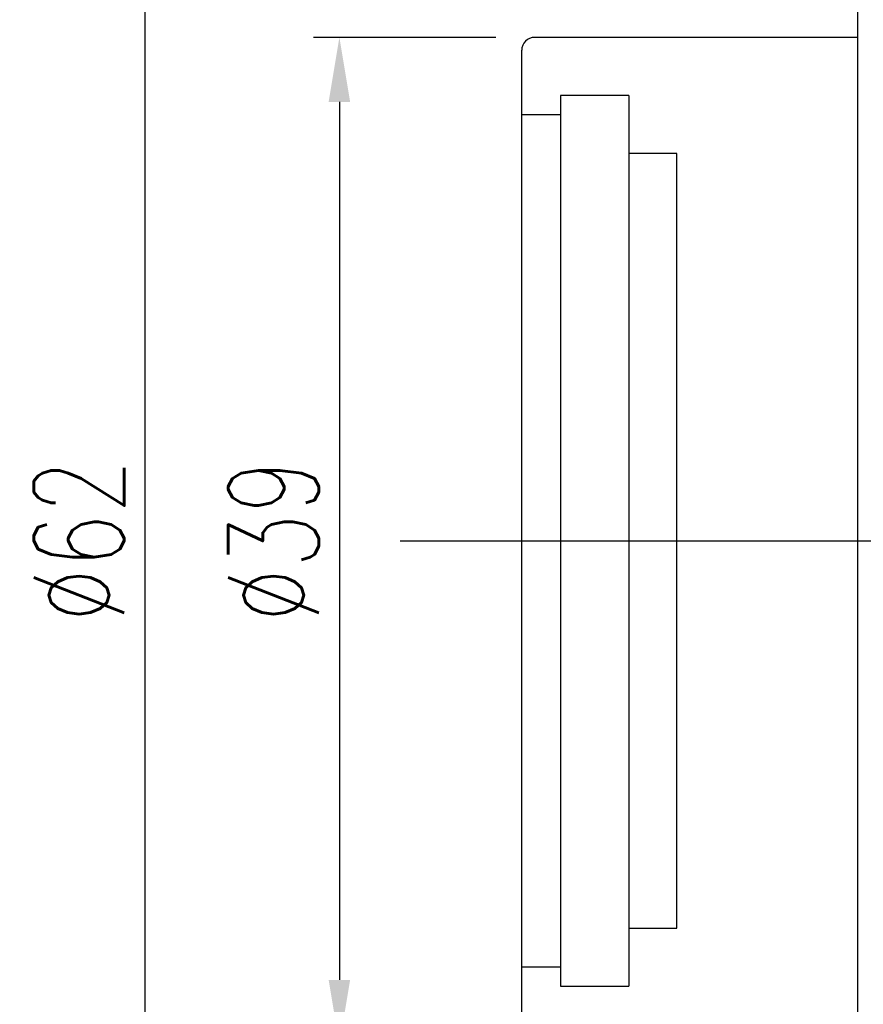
# Model space of a CAD drawing. Header units: millimetres. Extents: x -5 to 170, y -1 to 104.
# Tile 3 of 52: x 91 to 124, y 30 to 68. Entities that reach past the tile are written whole.
import ezdxf
from ezdxf.lldxf.tags import DXFTag

# ---------------------------------------------------------------- set-up
doc = ezdxf.new("R2010")
doc.units = ezdxf.units.MM
doc.header["$LTSCALE"] = 0.1
doc.layers.get('Defpoints').update_dxf_attribs({"linetype": 'CONTINUOUS'})
doc.layers.add('layer 1', color=7, linetype='CONTINUOUS')
doc.styles.add('DIM-7', font='SIMPLEX.shx', dxfattribs={"width": 0.7, "bigfont": 'chineset.shx'})
tags = doc.linetypes.add('DASHED', pattern=[25.72, 12.86, -12.86]).pattern_tags.tags
tags[6:7] = [DXFTag(74, 4), DXFTag(75, 0), DXFTag(340, '0'), DXFTag(46, 0.0), DXFTag(50, 0.0), DXFTag(44, 0.0), DXFTag(45, 0.0)]
tags[4:5] = [DXFTag(74, 4), DXFTag(75, 0), DXFTag(340, '0'), DXFTag(46, 0.0), DXFTag(50, 0.0), DXFTag(44, 0.0), DXFTag(45, 0.0)]
doc.dimstyles.new('CNS', dxfattribs={"dimtxt": 3.5, "dimasz": 2.5, "dimexe": 1, "dimexo": 1.5, "dimgap": 0.09, "dimtad": 0, "dimdsep": 46, "dimtxsty": 'DIM-7', "dimcen": 0.09, "dimclrd": 1, "dimclre": 1, "dimclrt": 4, "dimadec": 0, "dimazin": 0, "dimtfac": 1, "dimtix": 1, "dimtmove": 2, "dimatfit": 3, "dimfxl": 1, "dimtvp": 0.971429, "dimtolj": 1, "dimarcsym": 0})

# ---------------------------------------------------------------- blocks, each defined once
blk = doc.blocks.new('*D5')
at = {"layer": 'Defpoints', "color": 0, "transparency": 16777216}
for p in [(110.93, 67.778), (103.373, 28.778), (110.93, 28.778)]:
    blk.add_point(p, dxfattribs=at)
at = {"layer": 'layer 1', "lineweight": -2, "transparency": 16777216}
for p, q in [((109.43, 67.778), (102.373, 67.778)), ((103.373, 65.278), (103.373, 31.278)), ((109.43, 28.778), (102.373, 28.778))]:
    blk.add_line(p, q, dxfattribs=at)
at = {"layer": 'layer 1', "transparency": 16777216}
for points in [[(102.956, 65.278), (103.789, 65.278), (103.373, 67.778)], [(102.956, 31.278), (103.789, 31.278), (103.373, 28.778)]]:
    blk.add_solid(points, dxfattribs=at)
at = {"layer": 'layer 1', "transparency": 16777216, "insert": (100.823, 48.278), "char_height": 3.5, "attachment_point": 5, "rotation": 90, "style": 'DIM-7'}
blk.add_mtext('\\A1;%%c39', dxfattribs=at)
blk = doc.blocks.new('*D10')
at = {"layer": 'Defpoints', "color": 0, "transparency": 16777216}
for p in [(123.43, 79.278), (95.843, 17.278), (123.43, 17.278)]:
    blk.add_point(p, dxfattribs=at)
at = {"layer": 'layer 1', "lineweight": -2, "transparency": 16777216}
for p, q in [((121.93, 79.278), (94.843, 79.278)), ((95.843, 76.778), (95.843, 19.778)), ((121.93, 17.278), (94.843, 17.278))]:
    blk.add_line(p, q, dxfattribs=at)
at = {"layer": 'layer 1', "transparency": 16777216}
for points in [[(95.427, 76.778), (96.26, 76.778), (95.843, 79.278)], [(95.427, 19.778), (96.26, 19.778), (95.843, 17.278)]]:
    blk.add_solid(points, dxfattribs=at)
at = {"layer": 'layer 1', "transparency": 16777216, "insert": (93.293, 48.278), "char_height": 3.5, "attachment_point": 5, "rotation": 90, "style": 'DIM-7'}
blk.add_mtext('\\A1;%%C62', dxfattribs=at)

msp = doc.modelspace()

# ---------------------------------------------------------------- linework, layer by layer
at = {"layer": 'layer 1', "linetype": 'Continuous'}
for p, q in [((123.43, 79.278), (123.43, 17.278)), ((123.43, 67.778), (110.93, 67.778)), ((110.43, 28.778), (110.43, 67.278))]:
    msp.add_line(p, q, dxfattribs=at)
at = {"layer": 'layer 1', "linetype": 'DASHED'}
for p, q in [((114.58, 65.528), (111.93, 65.528)), ((111.93, 65.528), (111.93, 31.028)), ((114.58, 65.528), (114.58, 31.028)), ((111.93, 64.778), (110.43, 64.778)), ((116.43, 63.278), (114.58, 63.278)), ((116.43, 33.278), (116.43, 63.278)), ((114.58, 33.278), (116.43, 33.278)), ((110.43, 31.778), (111.93, 31.778)), ((111.93, 31.028), (114.58, 31.028))]:
    msp.add_line(p, q, dxfattribs=at)
at = {"layer": 'layer 1'}
msp.add_line((105.722, 48.278), (162.246, 48.278), dxfattribs=at)
at = {"layer": 'layer 1', "linetype": 'Continuous'}
msp.add_arc((110.93, 67.278), 0.5, 90, 180, dxfattribs=at)

# ---------------------------------------------------------------- dimensions: what is measured, and where the dimension line sits
at = {"layer": 'layer 1'}
for base, p1, p2, text, picture, middle in [((95.843, 17.278), (123.43, 79.278), (123.43, 17.278), '%%C<>', '*D10', (93.293, 48.278)), ((103.373, 28.778), (110.93, 67.778), (110.93, 28.778), '%%c<>', '*D5', (100.823, 48.278))]:
    dim = msp.add_linear_dim(base=base, p1=p1, p2=p2, angle=90, text=text, dimstyle='CNS', override={"dimgap": 0.8, "dimtad": 1, "dimclrd": 256, "dimclre": 256, "dimclrt": 256, "dimadec": 2, "dimazin": 2, "dimtmove": 1, "dimatfit": 0}, dxfattribs=at)
    dim.commit()
    dim.dimension.update_dxf_attribs({"geometry": picture, "text_midpoint": middle})

doc.saveas('drawing.dxf')
